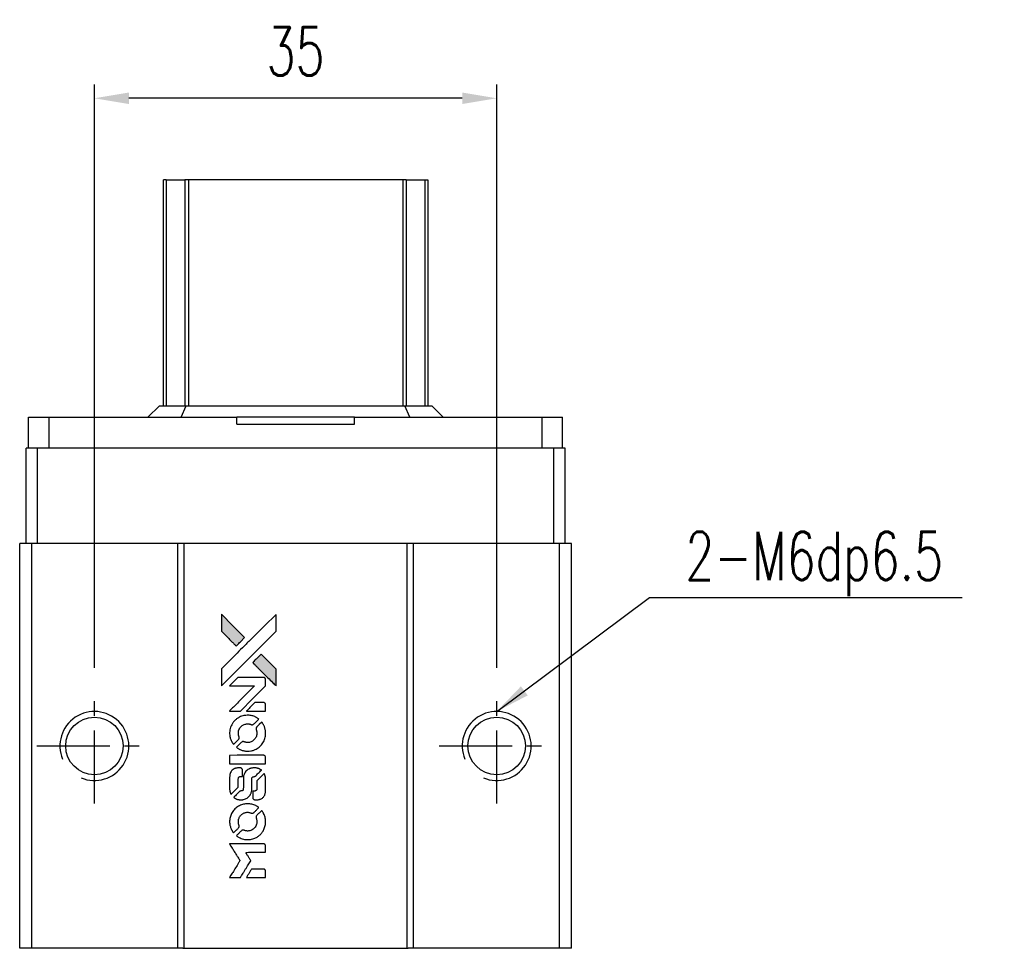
# Model space of a CAD drawing. Header units: millimetres. Extents: x 340 to 646, y 334 to 562.
# Tile 2 of 3: x 364 to 450, y 481 to 562. Entities that reach past the tile are written whole.
import ezdxf

# ---------------------------------------------------------------- set-up
doc = ezdxf.new("R2010")
doc.units = ezdxf.units.MM
doc.header["$PDSIZE"] = -1
doc.linetypes.add('CENTER', pattern=[10.16, 6.35, -1.27, 1.27, -1.27])
doc.layers.add('CL', color=1, linetype='CENTER')
doc.layers.add('DIM', color=4, linetype='Continuous')
doc.styles.add('DIM-7', font='SIMPLEX.shx', dxfattribs={"width": 0.7, "bigfont": 'chineset.shx'})
doc.dimstyles.new('CNS', dxfattribs={"dimtxt": 3.5, "dimasz": 2.5, "dimexe": 1, "dimexo": 1.5, "dimgap": 0.09, "dimtad": 0, "dimdsep": 46, "dimtxsty": 'DIM-7', "dimcen": 0.09, "dimclrd": 1, "dimclre": 1, "dimclrt": 4, "dimadec": 0, "dimazin": 0, "dimtfac": 1, "dimtix": 1, "dimtmove": 2, "dimatfit": 3, "dimfxl": 1, "dimtvp": 0.971429, "dimtolj": 1, "dimarcsym": 0})

# ---------------------------------------------------------------- blocks, each defined once
blk = doc.blocks.new('*D19')
at = {"layer": 'DEFPOINTS', "color": 0}
for p in [(370.407, 554.86), (370.407, 503.517), (405.407, 503.517)]:
    blk.add_point(p, dxfattribs=at)
at = {"layer": 'DIM', "color": 7, "lineweight": -2}
for p, q in [((370.407, 505.317), (370.407, 556.06)), ((405.407, 505.317), (405.407, 556.06)), ((402.407, 554.86), (373.407, 554.86))]:
    blk.add_line(p, q, dxfattribs=at)
at = {"layer": 'DIM', "color": 7}
for points in [[(373.407, 555.36), (373.407, 554.36), (370.407, 554.86)], [(402.407, 555.36), (402.407, 554.36), (405.407, 554.86)]]:
    blk.add_solid(points, dxfattribs=at)
at = {"layer": 'DIM', "color": 7, "insert": (387.907, 558.94), "char_height": 4.2, "attachment_point": 5, "style": 'DIM-7'}
blk.add_mtext('\\A1;35', dxfattribs=at)
blk = doc.blocks.new('MOSIONX logo(完整正式版)')
h = blk.add_hatch(color=22)
h.dxf.hatch_style = 1
h.paths.add_polyline_path([(381.45, 516.521), (381.45, 515.781), (381.45, 515.041), (382.092, 514.403, 0.000288), (382.339, 514.159, 0.000479), (382.547, 513.953, 0.000013), (382.736, 513.767, 0.197177), (382.738, 513.766, 0.197497), (382.741, 513.767, 0.00004), (382.849, 513.873, 0.000834), (382.968, 513.992, 0.000506), (383.109, 514.132), (383.476, 514.499), (382.463, 515.51)])
h.paths.add_polyline_path([(384.915, 513.056), (384.548, 512.688, 0.000476), (384.407, 512.547, 0.000789), (384.288, 512.428, 0.000035), (384.181, 512.32, 0.19758), (384.18, 512.317, 0.198396), (384.181, 512.314, 0.000019), (384.327, 512.168, 0.000582), (384.489, 512.006, 0.000351), (384.68, 511.815, 0.000108), (385.494, 511.004, 0.000692), (385.906, 510.595, 0.000077), (386.192, 510.312, 0.197527), (386.202, 510.308, 0.410181), (386.207, 510.313, 0.000493), (386.209, 510.464, 0.002424), (386.21, 510.673, 0.000529), (386.211, 511.034), (386.211, 511.76), (385.563, 512.408)])
at = {"color": 22}
for points in [[(382.092, 514.403, 0.000288), (382.339, 514.159, 0.000479), (382.547, 513.953, 0.000013), (382.736, 513.767, 0.197177), (382.738, 513.766, 0.197497), (382.741, 513.767, 0.00004), (382.849, 513.873, 0.000836), (382.968, 513.992, 0.000505), (383.109, 514.132), (383.476, 514.499), (382.463, 515.51), (381.45, 516.521), (381.45, 515.781), (381.45, 515.041)], [(382.34, 511.178, -0.000056), (382.784, 511.621, -0.000021), (383.406, 512.242, -0.000021), (384.085, 512.919, -0.000025), (384.72, 513.553), (386.211, 515.04), (386.209, 515.776), (386.207, 516.513), (385.207, 515.52, 0.000274), (384.727, 515.042, 0.000123), (384.096, 514.414, 0.000121), (383.43, 513.749, 0.000165), (382.829, 513.15), (381.45, 511.773), (381.45, 511.031), (381.45, 510.29)], [(384.68, 511.815, 0.000108), (385.494, 511.004, 0.000692), (385.907, 510.595, 0.000077), (386.192, 510.312, 0.197527), (386.202, 510.308, 0.410182), (386.207, 510.313, 0.000493), (386.209, 510.464, 0.002424), (386.21, 510.673, 0.000529), (386.211, 511.034), (386.211, 511.76), (385.563, 512.408), (384.915, 513.056), (384.548, 512.688, 0.000476), (384.407, 512.547, 0.000789), (384.288, 512.428, 0.000035), (384.181, 512.32, 0.19758), (384.18, 512.317, 0.198396), (384.181, 512.314, 0.000019), (384.327, 512.168, 0.000582), (384.489, 512.006, 0.000351)], [(382.629, 508.102), (383.103, 508.102), (384.198, 509.2), (385.294, 510.297), (385.292, 510.603, 0.0008), (385.29, 510.799, 0.010795), (385.288, 510.871, 0.030495), (385.284, 510.911, 0.080372), (385.274, 510.938, 0.03816), (385.258, 510.964, 0.041799), (385.237, 510.986, 0.042486), (385.214, 511.005, 0.042078), (385.188, 511.019, 0.099276), (385.151, 511.027, 0.003302), (384.999, 511.03, 0.002586), (384.732, 511.031, 0.000204), (384.023, 511.03), (382.888, 511.028), (382.524, 510.662), (382.16, 510.297), (383.251, 510.293), (384.342, 510.29), (383.263, 509.216, 0.000253), (382.848, 508.803, 0.000412), (382.497, 508.452, 0.000041), (382.182, 508.138, 0.041338), (382.17, 508.122), (382.155, 508.102)], [(384.468, 508.102), (385.294, 508.102), (385.292, 508.411), (385.29, 508.719), (385.268, 508.754, 0.03146), (385.256, 508.771, 0.026444), (385.242, 508.786, 0.026444), (385.227, 508.8, 0.031457), (385.21, 508.812), (385.175, 508.834), (384.766, 508.836), (384.356, 508.838), (383.999, 508.476, 0.000745), (383.862, 508.337, 0.001228), (383.746, 508.219, 0.000087), (383.643, 508.112, 0.195134), (383.641, 508.108, 0.412117), (383.644, 508.106, 0.000048), (383.884, 508.104, 0.00109), (384.151, 508.103, 0.000653)], [(382.179, 506.006, 0.023681), (382.199, 505.877, 0.022402), (382.231, 505.747, 0.021929), (382.276, 505.619, 0.020503), (382.332, 505.491, 0.013745), (382.37, 505.419, 0.009767), (382.417, 505.34, 0.009658), (382.463, 505.268, 0.027804), (382.499, 505.22), (382.514, 505.203), (382.743, 505.431, 0.002053), (382.853, 505.542, 0.006738), (382.924, 505.617, 0.007826), (382.972, 505.669, 0.063909), (382.99, 505.696, 0.061532), (383.005, 505.737, 0.068674), (383.008, 505.779, 0.052072), (383, 505.829, 0.019648), (382.979, 505.896, -0.018366), (382.953, 505.979, -0.0288), (382.937, 506.051, -0.029061), (382.93, 506.125, -0.019155), (382.93, 506.21, -0.053809), (382.957, 506.393, -0.058833), (383.022, 506.561, -0.058566), (383.125, 506.709, -0.052525), (383.263, 506.836, -0.044733), (383.38, 506.907, -0.040573), (383.512, 506.959, -0.041123), (383.648, 506.989, -0.04951), (383.779, 506.993, -0.017369), (383.84, 506.987, -0.024255), (383.895, 506.977, -0.023787), (383.949, 506.962, -0.015798), (384.009, 506.939, 0.010631), (384.047, 506.925, 0.033653), (384.073, 506.917, 0.037806), (384.098, 506.913, 0.016307), (384.133, 506.912, 0.068179), (384.199, 506.922, 0.095747), (384.252, 506.949, 0.033418), (384.323, 507.011, 0.002133), (384.517, 507.209, 0.001452), (384.625, 507.321, 0.012393), (384.672, 507.372, 0.020479), (384.696, 507.403, 0.344362), (384.696, 507.415, 0.074287), (384.669, 507.44, 0.005454), (384.585, 507.494, 0.008391), (384.496, 507.547, 0.017097), (384.424, 507.586, 0.027375), (384.276, 507.649, 0.02835), (384.124, 507.694, 0.027723), (383.964, 507.723, 0.023913), (383.794, 507.736, 0.027047), (383.59, 507.731, 0.031685), (383.399, 507.704, 0.032425), (383.216, 507.653, 0.031013), (383.038, 507.578, 0.037914), (382.828, 507.453, 0.040153), (382.644, 507.301, 0.039834), (382.485, 507.119, 0.036173), (382.351, 506.909, 0.040752), (382.261, 506.702, 0.035885), (382.2, 506.475, 0.035491), (382.173, 506.239, 0.037615)], [(382.816, 504.912, 0.018008), (382.883, 504.868, 0.009842), (382.969, 504.818, 0.009807), (383.058, 504.772, 0.015716), (383.135, 504.736, 0.048467), (383.414, 504.648, 0.045841), (383.711, 504.613, 0.046006), (384.007, 504.633, 0.049638), (384.287, 504.707, 0.064819), (384.651, 504.9, 0.06695), (384.949, 505.178, 0.066691), (385.164, 505.525, 0.063505), (385.284, 505.923, 0.03135), (385.295, 506.025, 0.010439), (385.298, 506.175, 0.010391), (385.295, 506.324, 0.032408), (385.284, 506.425, 0.015696), (385.26, 506.542, 0.018095), (385.229, 506.653, 0.018551), (385.191, 506.758, 0.018352), (385.146, 506.861, 0.015568), (385.11, 506.929, 0.009832), (385.064, 507.006, 0.009795), (385.017, 507.078, 0.023727), (384.979, 507.129), (384.962, 507.149), (384.735, 506.925, 0.001528), (384.607, 506.798, 0.010022), (384.544, 506.733, 0.019586), (384.508, 506.691, 0.061865), (384.489, 506.659, 0.055054), (384.473, 506.611, 0.061607), (384.469, 506.563, 0.048725), (384.478, 506.506, 0.020221), (384.499, 506.432, -0.017722), (384.522, 506.352, -0.02685), (384.536, 506.281, -0.02759), (384.543, 506.211, -0.020233), (384.542, 506.132, -0.04793), (384.52, 505.982, -0.048386), (384.47, 505.839, -0.047866), (384.393, 505.708, -0.044964), (384.291, 505.59, -0.04333), (384.169, 505.491, -0.050921), (384.037, 505.421, -0.051473), (383.896, 505.38, -0.0459), (383.743, 505.365, -0.019014), (383.67, 505.368, -0.024114), (383.602, 505.377, -0.025081), (383.537, 505.391, -0.023892), (383.474, 505.412, 0.008624), (383.424, 505.431, 0.026486), (383.389, 505.441, 0.035074), (383.359, 505.446, 0.02756), (383.327, 505.447, 0.087163), (383.274, 505.436, 0.073291), (383.225, 505.408, 0.028074), (383.155, 505.347, 0.002594), (382.99, 505.184), (382.759, 504.952)], [(383.73, 503.518), (385.29, 503.52), (385.29, 503.826), (385.29, 504.132), (385.271, 504.168, 0.071429), (385.25, 504.199, 0.054799), (385.219, 504.225, 0.053585), (385.182, 504.244, 0.060698), (385.144, 504.254, 0.033975), (385.08, 504.259, 0.000112), (384.287, 504.259, 0.000726), (383.51, 504.258, 0.001084), (382.831, 504.254), (382.171, 504.249), (382.171, 503.883), (382.171, 503.517)], [(382.176, 501.235, 0.018538), (382.182, 501.188, 0.010695), (382.193, 501.131, 0.01068), (382.206, 501.076, 0.017678), (382.219, 501.029, 0.013849), (382.238, 500.977, 0.011814), (382.261, 500.922, 0.004513), (382.285, 500.872, 0.290035), (382.292, 500.867, 0.196418), (382.297, 500.869, 0.000124), (382.388, 500.958, 0.001477), (382.49, 501.059, 0.000898), (382.609, 501.178), (382.92, 501.489), (382.922, 501.879, -0.001471), (382.925, 502.173, -0.028714), (382.931, 502.264, -0.097073), (382.948, 502.314, -0.084199), (382.983, 502.358, -0.042698), (383.011, 502.379, -0.053912), (383.04, 502.393, -0.051004), (383.073, 502.4, -0.032967), (383.111, 502.403, 0.00807), (383.131, 502.403, 0.003023), (383.159, 502.404, 0.002994), (383.19, 502.406, 0.003629), (383.218, 502.408), (383.285, 502.412), (383.285, 502.711, 0.001618), (383.284, 502.853, 0.005206), (383.283, 502.947, 0.00535), (383.28, 503.013, 0.060675), (383.276, 503.039, 0.048484), (383.27, 503.053, 0.02389), (383.26, 503.07, 0.022812), (383.247, 503.087, 0.02462), (383.234, 503.103, 0.061781), (383.196, 503.133, 0.080179), (383.156, 503.15, 0.048561), (383.097, 503.158, 0.010021), (382.994, 503.16, 0.016602), (382.855, 503.155, 0.031409), (382.744, 503.141, 0.036474), (382.647, 503.114, 0.03439), (382.554, 503.074, 0.065928), (382.406, 502.971, 0.069066), (382.293, 502.835, 0.065697), (382.217, 502.667, 0.051559), (382.179, 502.471, 0.020904), (382.174, 502.365, 0.000451), (382.172, 501.85, 0.000419), (382.172, 501.332, 0.022759)], [(382.58, 500.552, 0.023289), (382.654, 500.504, 0.026845), (382.729, 500.466, 0.026047), (382.81, 500.435, 0.019751), (382.902, 500.41, 0.013249), (382.953, 500.399, 0.025169), (382.995, 500.394, 0.016532), (383.048, 500.391, 0.002937), (383.146, 500.39, 0.003317), (383.234, 500.391, 0.011808), (383.29, 500.393, 0.01777), (383.333, 500.397, 0.021476), (383.372, 500.404, 0.04325), (383.538, 500.455, 0.045753), (383.689, 500.534, 0.04649), (383.821, 500.638, 0.047672), (383.93, 500.763, 0.025315), (383.965, 500.817, 0.015208), (384.001, 500.884, 0.01512), (384.033, 500.954, 0.022488), (384.056, 501.017, 0.027857), (384.082, 501.116, 0.034138), (384.094, 501.21, 0.014286), (384.099, 501.354, 0.00124), (384.1, 501.719, -0.00103), (384.1, 501.943, -0.002552), (384.102, 502.108, -0.001594), (384.104, 502.233, -0.047676), (384.108, 502.264, -0.085307), (384.13, 502.318, -0.097789), (384.168, 502.36, -0.085947), (384.223, 502.387, -0.051339), (384.295, 502.4, 0.014634), (384.32, 502.403, 0.015028), (384.344, 502.407, 0.014927), (384.365, 502.412, 0.059415), (384.377, 502.417, 0.070595), (384.403, 502.436, 0.00028), (384.664, 502.694, 0.000111), (384.932, 502.959, 0.200239), (384.937, 502.971, 0.268906), (384.933, 502.978, 0.001866), (384.868, 503.015, 0.007532), (384.806, 503.048, 0.017818), (384.759, 503.071, 0.013256), (384.706, 503.092, 0.011636), (384.65, 503.112, 0.011528), (384.593, 503.129, 0.012303), (384.536, 503.143, 0.0423), (384.448, 503.154, 0.013657), (384.315, 503.157, 0.013857), (384.182, 503.152, 0.037428), (384.088, 503.139, 0.014927), (384.025, 503.124, 0.0122), (383.959, 503.104, 0.012518), (383.897, 503.082, 0.023062), (383.849, 503.06, 0.065961), (383.673, 502.941, 0.06055), (383.528, 502.777, 0.059676), (383.425, 502.581, 0.060497), (383.372, 502.367, 0.025683), (383.369, 502.321, 0.001528), (383.367, 502.182, 0.002124), (383.365, 502.007, 0.001173), (383.365, 501.793, -0.000809), (383.364, 501.419, -0.017164), (383.36, 501.307, -0.063931), (383.348, 501.249, -0.108429), (383.322, 501.207, -0.052941), (383.294, 501.183, -0.063675), (383.263, 501.167, -0.050562), (383.224, 501.157, -0.020337), (383.168, 501.151, 0.009897), (383.134, 501.148, 0.016482), (383.106, 501.144, 0.019019), (383.083, 501.14, 0.06043), (383.069, 501.134, 0.076267), (383.036, 501.11, 0.00054), (382.794, 500.865, 0.000307), (382.547, 500.615, 0.142594), (382.536, 500.595, 0.232419), (382.538, 500.589, 0.022995), (382.548, 500.578, 0.024627), (382.562, 500.565, 0.015407)], [(384.194, 500.51, 0.065483), (384.212, 500.474, 0.053271), (384.24, 500.442, 0.052018), (384.274, 500.415, 0.0556), (384.313, 500.396, 0.036839), (384.338, 500.389, 0.026922), (384.367, 500.386, 0.016905), (384.407, 500.384, 0.004317), (384.471, 500.383, 0.016369), (384.606, 500.388, 0.029936), (384.715, 500.403, 0.03418), (384.811, 500.428, 0.031327), (384.905, 500.467, 0.046935), (385.021, 500.537, 0.054053), (385.116, 500.625, 0.053701), (385.19, 500.731, 0.045364), (385.245, 500.857, 0.032479), (385.274, 500.969, 0.03386), (385.288, 501.082, 0.013578), (385.293, 501.259, 0.001155), (385.292, 501.715, 0.000413), (385.29, 502.107, 0.005008), (385.287, 502.257, 0.013199), (385.283, 502.343, 0.033956), (385.274, 502.404, 0.013909), (385.258, 502.467, 0.010864), (385.238, 502.534, 0.010938), (385.216, 502.596, 0.028702), (385.197, 502.639), (385.181, 502.671), (384.862, 502.357), (384.543, 502.043), (384.544, 501.675, -0.001504), (384.543, 501.518, -0.00328), (384.542, 501.397, -0.001901), (384.54, 501.303, -0.061333), (384.536, 501.28, -0.063621), (384.523, 501.248, -0.048633), (384.501, 501.218, -0.046769), (384.472, 501.191, -0.047961), (384.439, 501.169, -0.02678), (384.411, 501.157, -0.050957), (384.388, 501.151, -0.029398), (384.356, 501.147, -0.00401), (384.289, 501.145), (384.18, 501.142), (384.18, 500.846, 0.001061), (384.181, 500.669, 0.009147), (384.183, 500.59, 0.020721), (384.186, 500.544, 0.051619)], [(382.179, 498.316, 0.024131), (382.2, 498.182, 0.022344), (382.233, 498.047, 0.021883), (382.28, 497.913, 0.020884), (382.339, 497.782, 0.010669), (382.378, 497.707, 0.010389), (382.421, 497.633, 0.010913), (382.462, 497.568, 0.022227), (382.498, 497.519), (382.513, 497.5), (382.746, 497.737, 0.002452), (382.836, 497.829, 0.003628), (382.914, 497.911, 0.001662), (382.979, 497.982, 0.070159), (382.991, 497.999, 0.047671), (382.996, 498.012, 0.018624), (383.001, 498.032, 0.017921), (383.005, 498.054, 0.018804), (383.006, 498.075, 0.018255), (383.007, 498.105, 0.041312), (383.005, 498.127, 0.037164), (382.999, 498.15, 0.012342), (382.986, 498.183, -0.015101), (382.957, 498.262, -0.035998), (382.942, 498.323, -0.033244), (382.935, 498.388, -0.011249), (382.932, 498.483, -0.004059), (382.933, 498.561, -0.019693), (382.935, 498.604, -0.027943), (382.941, 498.641, -0.014411), (382.952, 498.685, -0.033089), (382.988, 498.791, -0.033887), (383.038, 498.89, -0.034021), (383.1, 498.981, -0.033942), (383.174, 499.063, -0.02816), (383.259, 499.137, -0.035032), (383.346, 499.194, -0.035269), (383.44, 499.239, -0.029196), (383.545, 499.273, -0.037862), (383.666, 499.295, -0.043657), (383.783, 499.297, -0.043064), (383.9, 499.279, -0.035184), (384.021, 499.24, 0.033699), (384.078, 499.221, 0.052815), (384.13, 499.214, 0.059167), (384.177, 499.218, 0.058972), (384.222, 499.233, 0.059208), (384.257, 499.254, 0.021125), (384.301, 499.293, 0.008691), (384.374, 499.364, 0.000851), (384.548, 499.54, 0.001873), (384.636, 499.63, 0.013884), (384.676, 499.675, 0.022355), (384.697, 499.702, 0.341453), (384.697, 499.713, 0.073011), (384.672, 499.735, 0.004587), (384.589, 499.789, 0.00748), (384.504, 499.842, 0.016837), (384.437, 499.879, 0.028606), (384.274, 499.951, 0.031352), (384.109, 500.001, 0.031004), (383.937, 500.03, 0.0268), (383.754, 500.04, 0.026698), (383.56, 500.029, 0.03002), (383.376, 499.998, 0.030357), (383.199, 499.946, 0.028554), (383.026, 499.872, 0.062944), (382.705, 499.658, 0.062206), (382.446, 499.369, 0.062448), (382.266, 499.027, 0.064355), (382.179, 498.655, 0.017377), (382.174, 498.581, 0.008369), (382.172, 498.485, 0.008367), (382.174, 498.39, 0.01757)], [(382.813, 497.215, 0.064158), (383.175, 497.022, 0.06356), (383.575, 496.926, 0.064004), (383.984, 496.934, 0.066747), (384.371, 497.046, 0.04321), (384.613, 497.179, 0.044737), (384.826, 497.349, 0.044901), (385.004, 497.554, 0.044184), (385.144, 497.789, 0.026293), (385.219, 497.968, 0.033344), (385.268, 498.14, 0.033227), (385.294, 498.317, 0.025815), (385.299, 498.512, 0.023119), (385.285, 498.699, 0.031044), (385.255, 498.865, 0.031337), (385.205, 499.026, 0.024258), (385.131, 499.193, 0.015622), (385.099, 499.252, 0.008495), (385.056, 499.322, 0.008415), (385.013, 499.389, 0.020814), (384.978, 499.436), (384.961, 499.457), (384.734, 499.233, 0.002843), (384.566, 499.065, 0.033917), (384.506, 498.995, 0.087906), (384.48, 498.943, 0.073302), (384.471, 498.882, 0.022047), (384.472, 498.852, 0.026465), (384.476, 498.824, 0.022233), (384.484, 498.793, 0.009985), (384.496, 498.754, -0.039011), (384.533, 498.609, -0.044398), (384.544, 498.467, -0.045096), (384.53, 498.326, -0.04265), (384.49, 498.188, -0.071154), (384.383, 497.994, -0.068827), (384.225, 497.834, -0.068713), (384.028, 497.724, -0.070507), (383.811, 497.672, -0.028605), (383.718, 497.668, -0.031418), (383.628, 497.676, -0.031044), (383.539, 497.694, -0.02668), (383.448, 497.725, 0.038913), (383.395, 497.741, 0.043732), (383.341, 497.749, 0.047754), (383.292, 497.746, 0.075756), (383.252, 497.734, 0.07294), (383.231, 497.72, 0.003456), (383.169, 497.663, 0.005023), (383.091, 497.588, 0.002422), (382.992, 497.49, 0.000819), (382.903, 497.402, 0.001349), (382.828, 497.327, 0.0001), (382.762, 497.259, 0.205335), (382.761, 497.257, 0.219821), (382.762, 497.254, 0.002494), (382.776, 497.243, 0.007089), (382.793, 497.23, 0.004494)], [(382.636, 493.617), (383.107, 493.617), (383.186, 493.746, -0.000297), (383.235, 493.825, -0.000037), (383.34, 493.998, -0.000043), (383.466, 494.203, -0.000036), (383.6, 494.421, 0.000044), (383.731, 494.635, 0.000063), (383.848, 494.825, 0.000035), (383.946, 494.986, 0.0009), (383.973, 495.03), (384.011, 495.092), (383.96, 495.175, 0.001175), (383.931, 495.223, 0.000208), (383.875, 495.312, 0.000225), (383.81, 495.417, 0.000203), (383.742, 495.525, -0.000711), (383.678, 495.628, -0.001119), (383.624, 495.717, -0.000263), (383.576, 495.795, -0.04589), (383.571, 495.804, -0.519312), (383.577, 495.811, -0.001914), (383.703, 495.813, -0.003124), (383.911, 495.815, -0.000285), (384.43, 495.815), (385.294, 495.815), (385.294, 496.116, 0.001727), (385.293, 496.332, 0.025279), (385.289, 496.408, 0.073886), (385.277, 496.453, 0.07426), (385.253, 496.492, 0.03264), (385.243, 496.502, 0.01784), (385.23, 496.513, 0.017712), (385.216, 496.523, 0.026854), (385.204, 496.531), (385.174, 496.547), (383.668, 496.549), (382.162, 496.551), (382.173, 496.534, -0.004595), (382.18, 496.522, -0.00016), (382.209, 496.477, -0.000298), (382.242, 496.422, -0.000208), (382.28, 496.361, 0.000986), (382.392, 496.182, 0.00025), (382.574, 495.891, 0.000268), (382.768, 495.581, 0.000436), (382.933, 495.318, -0.002932), (382.987, 495.231, -0.004718), (383.032, 495.157, -0.001113), (383.07, 495.091, -0.227179), (383.071, 495.084, -0.045982), (383.067, 495.076, -0.000145), (383.013, 494.989, -0.000825), (382.952, 494.889, -0.000517), (382.88, 494.773, 0.000056), (382.633, 494.375, 0.000289), (382.496, 494.155, 0.000481), (382.395, 493.991, 0.000418), (382.289, 493.819), (382.165, 493.617)], [(384.464, 493.617), (385.294, 493.617), (385.294, 493.919, 0.000842), (385.293, 494.111, 0.010591), (385.292, 494.184, 0.028995), (385.287, 494.225, 0.069543), (385.278, 494.254, 0.051063), (385.262, 494.281, 0.039932), (385.24, 494.306, 0.039414), (385.213, 494.328, 0.045845), (385.185, 494.344, 0.094811), (385.156, 494.351, 0.007124), (385.075, 494.354, 0.004713), (384.936, 494.355, 0.000534), (384.621, 494.355), (384.082, 494.355), (384.035, 494.279, 0.000828), (383.899, 494.057, 0.000879), (383.765, 493.839, 0.000048), (383.636, 493.627, 0.137596), (383.634, 493.62, 0.413028), (383.635, 493.619, 0.000016), (383.878, 493.618, 0.000623), (384.146, 493.617, 0.000374)]]:
    blk.add_lwpolyline(points, format="xyb", close=True, dxfattribs=at)

msp = doc.modelspace()

# ---------------------------------------------------------------- linework, layer by layer
at = {"color": 7, "linetype": 'Continuous', "lineweight": 25}
for p, q in [((376.407, 528.117), (376.407, 547.757)), ((376.65, 547.757), (376.65, 528.117)), ((378.584, 547.757), (378.287, 547.757)), ((378.287, 547.757), (378.287, 528.117)), ((397.23, 547.757), (378.584, 547.757)), ((378.584, 547.757), (378.584, 528.117)), ((397.527, 547.757), (397.23, 547.757)), ((397.23, 547.757), (397.23, 528.117)), ((397.527, 547.757), (397.527, 528.117)), ((399.164, 547.757), (399.164, 528.117)), ((399.407, 547.757), (399.407, 528.117)), ((375.056, 527.117), (376.056, 528.117)), ((376.056, 528.117), (378.391, 528.117)), ((377.956, 527.117), (378.391, 528.117)), ((378.391, 528.117), (397.421, 528.117)), ((397.856, 527.117), (397.421, 528.117)), ((397.421, 528.117), (399.756, 528.117)), ((400.756, 527.117), (399.756, 528.117)), ((364.681, 524.417), (364.681, 527.117)), ((364.681, 527.117), (366.463, 527.117)), ((366.463, 524.417), (366.463, 527.117)), ((366.463, 527.117), (382.785, 527.117)), ((382.785, 526.517), (382.785, 527.117)), ((393.027, 527.117), (382.785, 527.117)), ((393.027, 526.517), (393.027, 527.117)), ((393.027, 527.117), (409.348, 527.117)), ((409.348, 524.417), (409.348, 527.117)), ((409.348, 527.117), (411.131, 527.117)), ((411.131, 524.417), (411.131, 527.117)), ((382.785, 526.517), (393.027, 526.517)), ((364.467, 516.117), (364.467, 524.417)), ((365.467, 524.417), (364.467, 524.417)), ((365.467, 516.117), (365.467, 524.417)), ((410.367, 524.417), (365.467, 524.417)), ((410.367, 516.117), (410.367, 524.417)), ((411.367, 524.417), (410.367, 524.417)), ((411.367, 516.117), (411.367, 524.417)), ((363.907, 480.917), (363.907, 516.117)), ((364.957, 516.117), (363.907, 516.117)), ((364.957, 480.917), (364.957, 516.117)), ((377.657, 516.117), (364.957, 516.117)), ((377.657, 480.917), (377.657, 516.117)), ((378.107, 516.117), (377.657, 516.117)), ((397.707, 516.117), (378.107, 516.117)), ((378.207, 480.917), (378.207, 516.117)), ((397.607, 480.917), (397.607, 516.117)), ((398.157, 516.117), (397.707, 516.117)), ((398.157, 480.917), (398.157, 516.117)), ((410.857, 516.117), (398.157, 516.117)), ((410.857, 480.917), (410.857, 516.117)), ((411.907, 516.117), (410.857, 516.117)), ((411.907, 480.917), (411.907, 516.117)), ((411.907, 480.917), (411.907, 516.117)), ((411.907, 516.117), (411.907, 516.117)), ((364.957, 480.917), (363.907, 480.917)), ((377.657, 480.917), (364.957, 480.917)), ((378.107, 480.917), (377.657, 480.917)), ((378.107, 480.917), (397.707, 480.917)), ((398.157, 480.917), (397.707, 480.917)), ((410.857, 480.917), (398.157, 480.917)), ((411.907, 480.917), (410.857, 480.917)), ((411.907, 480.917), (411.907, 480.917))]:
    msp.add_line(p, q, dxfattribs=at)
for centre in [(370.407, 498.517), (405.407, 498.517)]:
    msp.add_circle(centre, 2.5, dxfattribs=at)
for centre in [(370.407, 498.517), (405.407, 498.517)]:
    msp.add_arc(centre, 3, 247.5, 202.5)
for points, knots in [([(376.65, 547.757), (376.583, 547.757), (376.523, 547.757), (376.434, 547.757), (376.409, 547.757), (376.407, 547.757)], [0, 0, 0, 0, 0.5, 0.5, 1, 1, 1, 1]), ([(376.65, 547.757), (376.905, 547.757), (377.145, 547.757), (377.555, 547.757), (377.725, 547.757), (377.992, 547.757), (378.088, 547.757), (378.225, 547.757), (378.265, 547.757), (378.287, 547.757)], [0, 0, 0, 0, 0.25, 0.25, 0.5, 0.5, 0.75, 0.75, 1, 1, 1, 1]), ([(397.527, 547.757), (397.549, 547.757), (397.589, 547.757), (397.726, 547.757), (397.823, 547.757), (398.089, 547.757), (398.26, 547.757), (398.67, 547.757), (398.909, 547.757), (399.164, 547.757)], [0, 0, 0, 0, 0.25, 0.25, 0.5, 0.5, 0.75, 0.75, 1, 1, 1, 1]), ([(399.164, 547.757), (399.225, 547.757), (399.29, 547.757), (399.381, 547.757), (399.405, 547.757), (399.407, 547.757)], [0, 0, 0, 0, 0.5, 0.5, 1, 1, 1, 1])]:
    msp.add_open_spline(points, degree=3, knots=knots, dxfattribs=at)
at = {"layer": 'CL', "color": 0}
for p, q in [((370.407, 493.517), (370.407, 503.517)), ((405.407, 493.517), (405.407, 503.517)), ((365.407, 498.517), (375.407, 498.517)), ((400.407, 498.517), (410.407, 498.517))]:
    msp.add_line(p, q, dxfattribs=at)

# ---------------------------------------------------------------- block references
at = {"layer": 'DIM', "color": 1}
msp.add_blockref('MOSIONX logo(完整正式版)', (0, -6.548), dxfattribs=at)

# ---------------------------------------------------------------- texts
at = {"layer": 'DIM', "color": 0, "insert": (421.813, 511.551), "char_height": 4.2, "attachment_point": 7, "style": 'DIM-7'}
msp.add_mtext('\\A1;2-M6dp6.5', dxfattribs=at)

# ---------------------------------------------------------------- dimensions: what is measured, and where the dimension line sits
at = {"layer": 'DIM', "color": 0}
dim = msp.add_linear_dim(base=(370.407, 554.86), p1=(405.407, 503.517), p2=(370.407, 503.517), dimstyle='CNS', override={"dimscale": 1.2, "dimclrd": 7, "dimclre": 7, "dimclrt": 7}, dxfattribs=at)
dim.commit()
dim.dimension.update_dxf_attribs({"geometry": '*D19', "text_midpoint": (387.907, 558.94)})

# ---------------------------------------------------------------- leaders
at = {"layer": 'DIM', "color": 0, "annotation_type": 0, "has_hookline": 1, "hookline_direction": 0, "text_width": 24.08}
msp.add_leader([(405.407, 501.517), (418.705, 511.443), (421.705, 511.443)], dimstyle='CNS', override={"dimscale": 1.2, "dimgap": 0.09, "dimtad": 1, "dimclrd": 7, "dimclre": 4}, dxfattribs=at)

doc.saveas('drawing.dxf')
